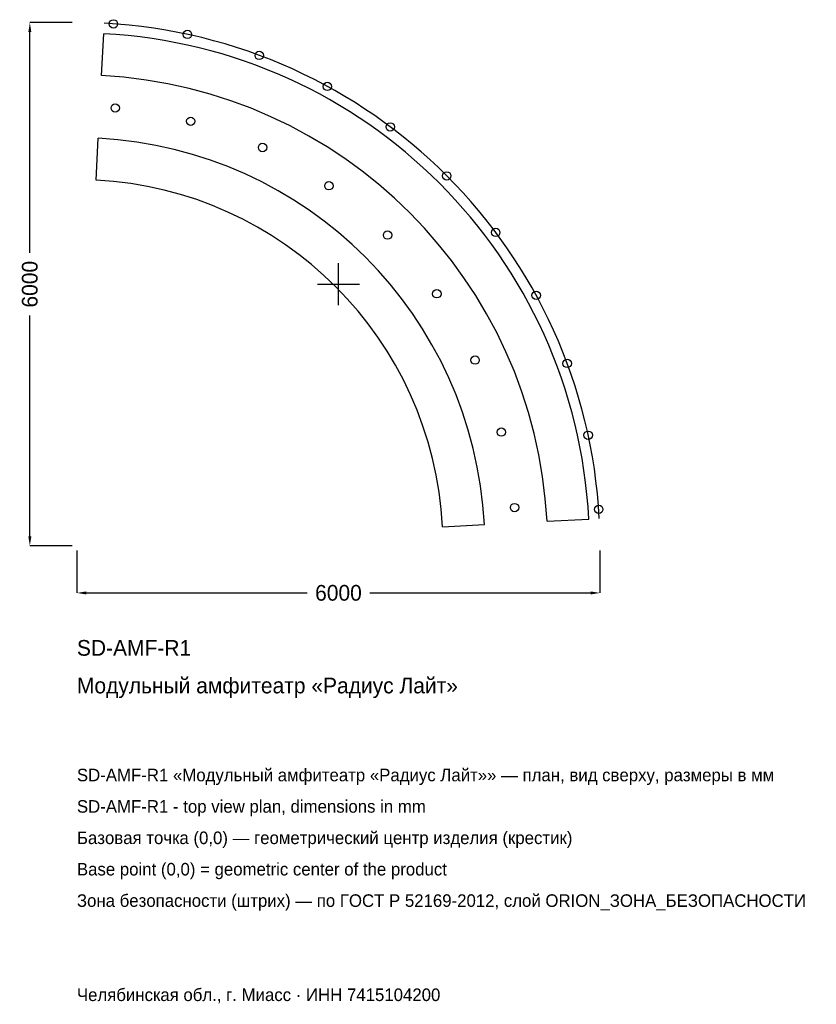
# Model space of a CAD drawing. Header units: metres. Extents: x -3657 to 5481, y -8257 to 3033.
import ezdxf

# ---------------------------------------------------------------- set-up
doc = ezdxf.new("R2010")
doc.units = ezdxf.units.M
for name, color, linetype in [('ORION_ДАННЫЕ', 3, 'Continuous'), ('ORION_КОНТУР', 7, 'Continuous'), ('ORION_РАЗМЕРЫ', 8, 'Continuous')]:
    doc.layers.add(name, color=color, linetype=linetype)
doc.dimstyles.new('ORION', dxfattribs={"dimtxt": 180, "dimasz": 108, "dimexe": 1.25, "dimexo": 54, "dimtad": 1, "dimdec": 0, "dimcen": 2.5, "dimazin": 3, "dimtfac": 1, "dimtmove": 0, "dimatfit": 3, "dimarcsym": 0})

# ---------------------------------------------------------------- blocks, each defined once
blk = doc.blocks.new('_CLOSEDFILLED')
at = {"color": 0, "linetype": 'BYBLOCK'}
blk.add_solid([(-1, 0.16), (0, 0), (-1, -0.16)], dxfattribs=at)
blk = doc.blocks.new('*D1')
for p, q in [((-3000, -3054), (-3000, -3540)), ((3000, -3054), (3000, -3540)), ((-2892, -3540), (-360, -3540)), ((360, -3540), (2892, -3540))]:
    blk.add_line(p, q)
at = {"layer": 'Defpoints'}
for p in [(-3000, -3000), (3000, -3000), (-3000, -3540)]:
    blk.add_point(p, dxfattribs=at)
at = {"layer": 'ORION_РАЗМЕРЫ', "xscale": 108, "yscale": 108, "rotation": 180}
blk.add_blockref('_CLOSEDFILLED', (-3000, -3540), dxfattribs=at)
at = {"layer": 'ORION_РАЗМЕРЫ', "xscale": 108, "yscale": 108}
blk.add_blockref('_CLOSEDFILLED', (3000, -3540), dxfattribs=at)
at = {"layer": 'ORION_РАЗМЕРЫ', "insert": (0, -3540), "char_height": 180, "attachment_point": 5}
blk.add_mtext('6000', dxfattribs=at)
blk = doc.blocks.new('*D2')
for p, q in [((-3054, 3000), (-3540, 3000)), ((-3540, 360), (-3540, 2892)), ((-3540, -2892), (-3540, -360)), ((-3054, -3000), (-3540, -3000))]:
    blk.add_line(p, q)
at = {"layer": 'Defpoints'}
for p in [(-3000, 3000), (-3540, -3000), (-3000, -3000)]:
    blk.add_point(p, dxfattribs=at)
at = {"layer": 'ORION_РАЗМЕРЫ', "xscale": 108, "yscale": 108}
for p, rotation in [((-3540, 3000), 90), ((-3540, -3000), 270)]:
    blk.add_blockref('_CLOSEDFILLED', p, dxfattribs=dict(at, rotation=rotation))
at = {"layer": 'ORION_РАЗМЕРЫ', "insert": (-3540, 0), "char_height": 180, "attachment_point": 5, "rotation": 90}
blk.add_mtext('6000', dxfattribs=at)
blk = doc.blocks.new('ОРИОН SD-AMF-R1 Модульный амфитеатр Радиус Лайт')
at = {"layer": 'ORION_КОНТУР'}
for p, q in [((-2717.4, 2392.6), (-2692.3, 2871.9)), ((-2780.2, 1194.2), (-2755.1, 1673.6)), ((2392.6, -2717.4), (2871.9, -2692.3)), ((1194.2, -2780.2), (1673.6, -2755.1))]:
    blk.add_line(p, q, dxfattribs=at)
for centre in [(-2581.5, 2985.4), (-1732.1, 2864.5), (-908.6, 2623.7), (-127.8, 2267.9), (-2560.7, 2020.8), (-1695.6, 1868.3), (594.1, 1804.4), (-870, 1567.8), (1242.6, 1242.6), (-109.2, 1128.5), (563.8, 563.8), (1804.4, 594.1), (1128.5, -109.2), (2267.9, -127.8), (1567.8, -870), (2623.7, -908.6), (1868.3, -1695.6), (2864.5, -1732.1), (2020.8, -2560.7), (2985.4, -2581.5)]:
    blk.add_circle(centre, 48, dxfattribs=at)
for radius in [6000, 5880, 5400, 4680, 4200]:
    blk.add_arc((-3000, -3000), radius, 3, 87, dxfattribs=at)
at = {"layer": 'ORION_РАЗМЕРЫ'}
for p, q in [((0, -240), (0, 240)), ((-240, 0), (240, 0))]:
    blk.add_line(p, q, dxfattribs=at)
at = {"layer": 'ORION_ДАННЫЕ'}
for tag, p in [('АРТИКУЛ', (-3000, -4260)), ('НАИМЕНОВАНИЕ', (-3000, -4692))]:
    blk.add_attdef(tag, p, '', height=180, dxfattribs=at)
at = {"layer": 'ORION_ДАННЫЕ', "flags": 1}
for tag, p in [('ПРОИЗВОДИТЕЛЬ', (-3000, -5124)), ('ТЕЛЕФОН', (-3000, -5556)), ('САЙТ', (-3000, -6420)), ('АДРЕС', (-3000, -6852)), ('РЕКВИЗИТЫ', (-3000, -7284)), ('ГАБАРИТЫ', (-3000, -7716)), ('ЗОНА_БЕЗОПАСНОСТИ', (-3000, -8148))]:
    blk.add_attdef(tag, p, '', height=180, dxfattribs=at)
at = {"layer": 'ORION_РАЗМЕРЫ'}
dim = blk.add_linear_dim(base=(-3540, -3000), p1=(-3000, -3000), p2=(-3000, 3000), angle=90, dimstyle='ORION', dxfattribs=at)
dim.commit()
dim.dimension.update_dxf_attribs({"geometry": '*D2', "text_midpoint": (-3540, 0)})
dim = blk.add_linear_dim(base=(-3000, -3540), p1=(-3000, -3000), p2=(3000, -3000), dimstyle='ORION', dxfattribs=at)
dim.commit()
dim.dimension.update_dxf_attribs({"geometry": '*D1', "text_midpoint": (0, -3540)})

msp = doc.modelspace()

# ---------------------------------------------------------------- block references
msp.add_blockref('ОРИОН SD-AMF-R1 Модульный амфитеатр Радиус Лайт', (0, 0)).add_auto_attribs({'АРТИКУЛ': 'SD-AMF-R1', 'НАИМЕНОВАНИЕ': 'Модульный амфитеатр «Радиус Лайт»'})

# ---------------------------------------------------------------- texts
at = {"layer": 'ORION_ДАННЫЕ', "color": 3}
for s, p in [('SD-AMF-R1 «Модульный амфитеатр «Радиус Лайт»» — план, вид сверху, размеры в мм', (-3000, -5700)), ('SD-AMF-R1 - top view plan, dimensions in mm', (-3000, -6060)), ('Челябинская обл., г. Миасс · ИНН 7415104200', (-3000, -8220))]:
    msp.add_text(s, height=144, dxfattribs=at).set_placement(p)
at = {"layer": 'ORION_ДАННЫЕ', "color": 7}
for s, p in [('Базовая точка (0,0) — геометрический центр изделия (крестик)', (-3000, -6420)), ('Base point (0,0) = geometric center of the product', (-3000, -6780))]:
    msp.add_text(s, height=144, dxfattribs=at).set_placement(p)
at = {"layer": 'ORION_ДАННЫЕ', "color": 1}
msp.add_text('Зона безопасности (штрих) — по ГОСТ Р 52169-2012, слой ORION_ЗОНА_БЕЗОПАСНОСТИ', height=144, dxfattribs=at).set_placement((-3000, -7140))

doc.saveas('drawing.dxf')
